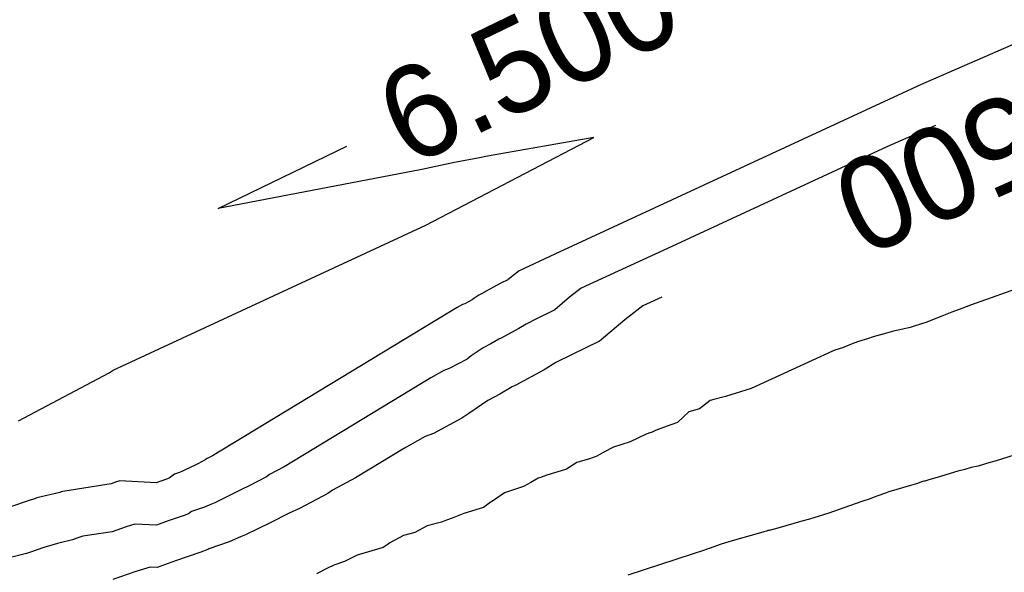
# Model space of a CAD drawing. Extents: x 158343 to 162498, y 431347 to 434500.
# Tile 209 of 248: x 159590 to 159609, y 434175 to 434186. Entities that reach past the tile are written whole.
import ezdxf

# ---------------------------------------------------------------- set-up
doc = ezdxf.new("R2010")
doc.units = 0
doc.header["$LTSCALE"] = 10
doc.header["$MEASUREMENT"] = 0
doc.layers.add('000_arcering', color=8, linetype='CONTINUOUS')
doc.layers.add('def. con-hoogtelijn (index)', color=8, linetype='CONTINUOUS')
doc.styles.add('Style-WORKING', font='WORKING.shx')

# ---------------------------------------------------------------- blocks, each defined once
blk = doc.blocks.new('bestaande hoogtelijnen')
at = {"layer": 'def. con-hoogtelijn (index)'}
for p, q in [((-58.318, 119.04), (-60.214, 118.208)), ((-58.318, 119.04), (-60.214, 118.208)), ((-60.214, 118.208), (-67.3, 114.926)), ((-60.214, 118.208), (-67.3, 114.926)), ((-59.921, 117.422), (-60.864, 117.007)), ((-59.921, 117.422), (-60.864, 117.007)), ((-59.921, 117.422), (-60.864, 117.007)), ((-69.794, 115.488), (-66.539, 117.193)), ((-69.794, 115.488), (-66.539, 117.193)), ((-66.539, 117.193), (-68.602, 116.828)), ((-66.539, 117.193), (-68.602, 116.828)), ((-73.82, 115.815), (-71.329, 117.021)), ((-73.82, 115.815), (-71.329, 117.021)), ((-60.864, 117.007), (-65.116, 115.038)), ((-60.864, 117.007), (-65.116, 115.038)), ((-60.864, 117.007), (-65.116, 115.038)), ((-68.757, 116.797), (-69.238, 116.703)), ((-68.757, 116.797), (-69.238, 116.703)), ((-68.602, 116.828), (-68.757, 116.797)), ((-68.602, 116.828), (-68.757, 116.797)), ((-69.875, 116.571), (-73.82, 115.815)), ((-69.875, 116.571), (-73.82, 115.815)), ((-69.238, 116.703), (-69.875, 116.571)), ((-69.238, 116.703), (-69.875, 116.571)), ((-75.853, 112.682), (-69.794, 115.488)), ((-75.853, 112.682), (-69.794, 115.488)), ((-55.364, 115.322), (-59.243, 113.94)), ((-55.364, 115.322), (-59.243, 113.94)), ((-55.364, 115.322), (-59.243, 113.94)), ((-65.116, 115.038), (-66.79, 114.269)), ((-65.116, 115.038), (-66.79, 114.269)), ((-65.116, 115.038), (-66.79, 114.269)), ((-67.3, 114.926), (-67.989, 114.609)), ((-67.3, 114.926), (-67.989, 114.609)), ((-68.198, 114.437), (-68.208, 114.431)), ((-68.198, 114.437), (-68.208, 114.431)), ((-68.08, 114.538), (-68.198, 114.437)), ((-68.08, 114.538), (-68.198, 114.437)), ((-67.989, 114.609), (-68.08, 114.538)), ((-67.989, 114.609), (-68.08, 114.538)), ((-68.485, 114.287), (-68.627, 114.21)), ((-68.485, 114.287), (-68.627, 114.21)), ((-68.427, 114.323), (-68.485, 114.287)), ((-68.427, 114.323), (-68.485, 114.287)), ((-68.344, 114.365), (-68.427, 114.323)), ((-68.344, 114.365), (-68.427, 114.323)), ((-68.208, 114.431), (-68.344, 114.365)), ((-68.208, 114.431), (-68.344, 114.365)), ((-66.79, 114.269), (-67.011, 114.097)), ((-66.79, 114.269), (-67.011, 114.097)), ((-66.79, 114.269), (-67.011, 114.097)), ((-68.864, 114.069), (-68.898, 114.044)), ((-68.864, 114.069), (-68.898, 114.044)), ((-68.768, 114.133), (-68.864, 114.069)), ((-68.768, 114.133), (-68.864, 114.069)), ((-68.708, 114.166), (-68.768, 114.133)), ((-68.708, 114.166), (-68.768, 114.133)), ((-68.645, 114.202), (-68.708, 114.166)), ((-68.645, 114.202), (-68.708, 114.166)), ((-68.627, 114.21), (-68.645, 114.202)), ((-68.627, 114.21), (-68.645, 114.202)), ((-67.011, 114.097), (-67.298, 113.852)), ((-67.011, 114.097), (-67.298, 113.852)), ((-67.011, 114.097), (-67.298, 113.852)), ((-65.227, 114.096), (-65.591, 113.928)), ((-65.227, 114.096), (-65.591, 113.928)), ((-69.186, 113.894), (-73.929, 111.022)), ((-69.186, 113.894), (-73.929, 111.022)), ((-69.083, 113.952), (-69.186, 113.894)), ((-69.083, 113.952), (-69.186, 113.894)), ((-69.041, 113.968), (-69.083, 113.952)), ((-69.041, 113.968), (-69.083, 113.952)), ((-68.898, 114.044), (-69.041, 113.968)), ((-68.898, 114.044), (-69.041, 113.968)), ((-65.591, 113.928), (-65.943, 113.656)), ((-65.591, 113.928), (-65.943, 113.656)), ((-59.416, 113.879), (-59.61, 113.806)), ((-59.416, 113.879), (-59.61, 113.806)), ((-59.416, 113.879), (-59.61, 113.806)), ((-59.243, 113.94), (-59.416, 113.879)), ((-59.243, 113.94), (-59.416, 113.879)), ((-59.243, 113.94), (-59.416, 113.879)), ((-67.653, 113.676), (-67.853, 113.575)), ((-67.653, 113.676), (-67.853, 113.575)), ((-67.653, 113.676), (-67.853, 113.575)), ((-67.321, 113.836), (-67.653, 113.676)), ((-67.321, 113.836), (-67.653, 113.676)), ((-67.321, 113.836), (-67.653, 113.676)), ((-67.298, 113.852), (-67.321, 113.836)), ((-67.298, 113.852), (-67.321, 113.836)), ((-67.298, 113.852), (-67.321, 113.836)), ((-59.916, 113.683), (-60.092, 113.612)), ((-59.916, 113.683), (-60.092, 113.612)), ((-59.916, 113.683), (-60.092, 113.612)), ((-59.799, 113.729), (-59.916, 113.683)), ((-59.799, 113.729), (-59.916, 113.683)), ((-59.799, 113.729), (-59.916, 113.683)), ((-59.61, 113.806), (-59.799, 113.729)), ((-59.61, 113.806), (-59.799, 113.729)), ((-59.61, 113.806), (-59.799, 113.729)), ((-67.995, 113.487), (-68.339, 113.299)), ((-67.995, 113.487), (-68.339, 113.299)), ((-67.995, 113.487), (-68.339, 113.299)), ((-67.853, 113.575), (-67.995, 113.487)), ((-67.853, 113.575), (-67.995, 113.487)), ((-67.853, 113.575), (-67.995, 113.487)), ((-65.943, 113.656), (-66.397, 113.267)), ((-65.943, 113.656), (-66.397, 113.267)), ((-60.416, 113.51), (-60.554, 113.475)), ((-60.416, 113.51), (-60.554, 113.475)), ((-60.416, 113.51), (-60.554, 113.475)), ((-60.339, 113.536), (-60.416, 113.51)), ((-60.339, 113.536), (-60.416, 113.51)), ((-60.339, 113.536), (-60.416, 113.51)), ((-60.092, 113.612), (-60.339, 113.536)), ((-60.092, 113.612), (-60.339, 113.536)), ((-60.092, 113.612), (-60.339, 113.536)), ((-68.339, 113.299), (-68.384, 113.281)), ((-68.339, 113.299), (-68.384, 113.281)), ((-68.339, 113.299), (-68.384, 113.281)), ((-61.13, 113.326), (-61.239, 113.289)), ((-61.13, 113.326), (-61.239, 113.289)), ((-61.13, 113.326), (-61.239, 113.289)), ((-60.916, 113.384), (-61.13, 113.326)), ((-60.916, 113.384), (-61.13, 113.326)), ((-60.916, 113.384), (-61.13, 113.326)), ((-60.739, 113.436), (-60.916, 113.384)), ((-60.739, 113.436), (-60.916, 113.384)), ((-60.739, 113.436), (-60.916, 113.384)), ((-60.554, 113.475), (-60.739, 113.436)), ((-60.554, 113.475), (-60.739, 113.436)), ((-60.554, 113.475), (-60.739, 113.436)), ((-68.683, 113.112), (-68.915, 112.956)), ((-68.683, 113.112), (-68.915, 112.956)), ((-68.683, 113.112), (-68.915, 112.956)), ((-68.536, 113.193), (-68.683, 113.112)), ((-68.536, 113.193), (-68.683, 113.112)), ((-68.536, 113.193), (-68.683, 113.112)), ((-68.384, 113.281), (-68.536, 113.193)), ((-68.384, 113.281), (-68.536, 113.193)), ((-68.384, 113.281), (-68.536, 113.193)), ((-66.435, 113.241), (-66.962, 112.987)), ((-66.435, 113.241), (-66.962, 112.987)), ((-66.397, 113.267), (-66.435, 113.241)), ((-66.397, 113.267), (-66.435, 113.241)), ((-61.727, 113.112), (-61.871, 113.068)), ((-61.727, 113.112), (-61.871, 113.068)), ((-61.727, 113.112), (-61.871, 113.068)), ((-61.507, 113.203), (-61.727, 113.112)), ((-61.507, 113.203), (-61.727, 113.112)), ((-61.507, 113.203), (-61.727, 113.112)), ((-61.416, 113.236), (-61.507, 113.203)), ((-61.416, 113.236), (-61.507, 113.203)), ((-61.416, 113.236), (-61.507, 113.203)), ((-61.239, 113.289), (-61.416, 113.236)), ((-61.239, 113.289), (-61.416, 113.236)), ((-61.239, 113.289), (-61.416, 113.236)), ((-68.915, 112.956), (-68.998, 112.896)), ((-68.915, 112.956), (-68.998, 112.896)), ((-68.915, 112.956), (-68.998, 112.896)), ((-66.962, 112.987), (-67.279, 112.827)), ((-66.962, 112.987), (-67.279, 112.827)), ((-61.916, 113.051), (-63.492, 112.327)), ((-61.916, 113.051), (-63.492, 112.327)), ((-61.916, 113.051), (-63.492, 112.327)), ((-61.871, 113.068), (-61.916, 113.051)), ((-61.871, 113.068), (-61.916, 113.051)), ((-61.871, 113.068), (-61.916, 113.051)), ((-68.998, 112.896), (-69.346, 112.712)), ((-68.998, 112.896), (-69.346, 112.712)), ((-68.998, 112.896), (-69.346, 112.712)), ((-67.279, 112.827), (-67.505, 112.687)), ((-67.279, 112.827), (-67.505, 112.687)), ((-77.684, 111.699), (-75.933, 112.632)), ((-77.684, 111.699), (-75.933, 112.632)), ((-75.933, 112.632), (-75.853, 112.682)), ((-75.933, 112.632), (-75.853, 112.682)), ((-69.697, 112.533), (-72.543, 110.809)), ((-69.697, 112.533), (-72.543, 110.809)), ((-69.697, 112.533), (-72.543, 110.809)), ((-69.446, 112.673), (-69.697, 112.533)), ((-69.446, 112.673), (-69.697, 112.533)), ((-69.446, 112.673), (-69.697, 112.533)), ((-69.346, 112.712), (-69.446, 112.673)), ((-69.346, 112.712), (-69.446, 112.673)), ((-69.346, 112.712), (-69.446, 112.673)), ((-67.505, 112.687), (-68.051, 112.389)), ((-67.505, 112.687), (-68.051, 112.389)), ((-68.123, 112.359), (-68.364, 112.219)), ((-68.123, 112.359), (-68.364, 112.219)), ((-68.051, 112.389), (-68.123, 112.359)), ((-68.051, 112.389), (-68.123, 112.359)), ((-68.364, 112.219), (-68.597, 112.091)), ((-68.364, 112.219), (-68.597, 112.091)), ((-63.992, 112.173), (-64.218, 112.114)), ((-63.992, 112.173), (-64.218, 112.114)), ((-63.992, 112.173), (-64.218, 112.114)), ((-63.492, 112.327), (-63.992, 112.173)), ((-63.492, 112.327), (-63.992, 112.173)), ((-63.492, 112.327), (-63.992, 112.173)), ((-68.597, 112.091), (-68.966, 111.844)), ((-68.597, 112.091), (-68.966, 111.844)), ((-64.289, 112.092), (-64.497, 111.93)), ((-64.289, 112.092), (-64.497, 111.93)), ((-64.289, 112.092), (-64.497, 111.93)), ((-64.218, 112.114), (-64.289, 112.092)), ((-64.218, 112.114), (-64.289, 112.092)), ((-64.218, 112.114), (-64.289, 112.092)), ((-68.966, 111.844), (-69.098, 111.748)), ((-68.966, 111.844), (-69.098, 111.748)), ((-64.7, 111.872), (-64.919, 111.664)), ((-64.7, 111.872), (-64.919, 111.664)), ((-64.7, 111.872), (-64.919, 111.664)), ((-64.497, 111.93), (-64.7, 111.872)), ((-64.497, 111.93), (-64.7, 111.872)), ((-64.497, 111.93), (-64.7, 111.872)), ((-69.098, 111.748), (-69.65, 111.457)), ((-69.098, 111.748), (-69.65, 111.457)), ((-65.03, 111.63), (-65.337, 111.519)), ((-65.03, 111.63), (-65.337, 111.519)), ((-65.03, 111.63), (-65.337, 111.519)), ((-64.919, 111.664), (-65.03, 111.63)), ((-64.919, 111.664), (-65.03, 111.63)), ((-64.919, 111.664), (-65.03, 111.63)), ((-69.81, 111.394), (-70.208, 111.171)), ((-69.81, 111.394), (-70.208, 111.171)), ((-69.65, 111.457), (-69.81, 111.394)), ((-69.65, 111.457), (-69.81, 111.394)), ((-65.529, 111.444), (-65.841, 111.294)), ((-65.529, 111.444), (-65.841, 111.294)), ((-65.529, 111.444), (-65.841, 111.294)), ((-65.492, 111.457), (-65.529, 111.444)), ((-65.492, 111.457), (-65.529, 111.444)), ((-65.492, 111.457), (-65.529, 111.444)), ((-65.474, 111.463), (-65.492, 111.457)), ((-65.474, 111.463), (-65.492, 111.457)), ((-65.474, 111.463), (-65.492, 111.457)), ((-65.41, 111.481), (-65.474, 111.463)), ((-65.41, 111.481), (-65.474, 111.463)), ((-65.41, 111.481), (-65.474, 111.463)), ((-65.337, 111.519), (-65.41, 111.481)), ((-65.337, 111.519), (-65.41, 111.481)), ((-65.337, 111.519), (-65.41, 111.481)), ((-57.264, 111.394), (-58.749, 110.927)), ((-57.264, 111.394), (-58.749, 110.927)), ((-65.841, 111.294), (-66.163, 111.19)), ((-65.841, 111.294), (-66.163, 111.19)), ((-65.841, 111.294), (-66.163, 111.19)), ((-73.929, 111.022), (-74.045, 110.96)), ((-73.929, 111.022), (-74.045, 110.96)), ((-70.208, 111.171), (-71.157, 110.597)), ((-70.208, 111.171), (-71.157, 110.597)), ((-66.485, 111.012), (-66.626, 110.961)), ((-66.485, 111.012), (-66.626, 110.961)), ((-66.485, 111.012), (-66.626, 110.961)), ((-66.351, 111.095), (-66.485, 111.012)), ((-66.351, 111.095), (-66.485, 111.012)), ((-66.351, 111.095), (-66.485, 111.012)), ((-66.163, 111.19), (-66.351, 111.095)), ((-66.163, 111.19), (-66.351, 111.095)), ((-66.163, 111.19), (-66.351, 111.095)), ((-74.264, 110.843), (-74.359, 110.795)), ((-74.264, 110.843), (-74.359, 110.795)), ((-74.212, 110.867), (-74.264, 110.843)), ((-74.212, 110.867), (-74.264, 110.843)), ((-74.069, 110.942), (-74.212, 110.867)), ((-74.069, 110.942), (-74.212, 110.867)), ((-74.045, 110.96), (-74.069, 110.942)), ((-74.045, 110.96), (-74.069, 110.942)), ((-66.868, 110.895), (-67.07, 110.761)), ((-66.868, 110.895), (-67.07, 110.761)), ((-66.868, 110.895), (-67.07, 110.761)), ((-66.626, 110.961), (-66.868, 110.895)), ((-66.626, 110.961), (-66.868, 110.895)), ((-66.626, 110.961), (-66.868, 110.895)), ((-59.095, 110.824), (-59.235, 110.795)), ((-59.095, 110.824), (-59.235, 110.795)), ((-58.992, 110.85), (-59.095, 110.824)), ((-58.992, 110.85), (-59.095, 110.824)), ((-58.935, 110.87), (-58.992, 110.85)), ((-58.935, 110.87), (-58.992, 110.85)), ((-58.749, 110.927), (-58.935, 110.87)), ((-58.749, 110.927), (-58.935, 110.87)), ((-74.666, 110.665), (-74.768, 110.59)), ((-74.666, 110.665), (-74.768, 110.59)), ((-74.565, 110.7), (-74.666, 110.665)), ((-74.565, 110.7), (-74.666, 110.665)), ((-74.507, 110.725), (-74.565, 110.7)), ((-74.507, 110.725), (-74.565, 110.7)), ((-74.482, 110.734), (-74.507, 110.725)), ((-74.482, 110.734), (-74.507, 110.725)), ((-74.359, 110.795), (-74.482, 110.734)), ((-74.359, 110.795), (-74.482, 110.734)), ((-72.824, 110.659), (-72.881, 110.616)), ((-72.824, 110.659), (-72.881, 110.616)), ((-72.824, 110.659), (-72.881, 110.616)), ((-72.543, 110.809), (-72.824, 110.659)), ((-72.543, 110.809), (-72.824, 110.659)), ((-72.543, 110.809), (-72.824, 110.659)), ((-67.455, 110.646), (-67.577, 110.604)), ((-67.455, 110.646), (-67.577, 110.604)), ((-67.455, 110.646), (-67.577, 110.604)), ((-67.093, 110.753), (-67.455, 110.646)), ((-67.093, 110.753), (-67.455, 110.646)), ((-67.093, 110.753), (-67.455, 110.646)), ((-67.07, 110.761), (-67.093, 110.753)), ((-67.07, 110.761), (-67.093, 110.753)), ((-67.07, 110.761), (-67.093, 110.753)), ((-59.49, 110.721), (-59.894, 110.598)), ((-59.49, 110.721), (-59.894, 110.598)), ((-59.358, 110.759), (-59.49, 110.721)), ((-59.358, 110.759), (-59.49, 110.721)), ((-59.235, 110.795), (-59.358, 110.759)), ((-59.235, 110.795), (-59.358, 110.759)), ((-75.889, 110.479), (-76.828, 110.331)), ((-75.889, 110.479), (-76.828, 110.331)), ((-75.788, 110.515), (-75.889, 110.479)), ((-75.788, 110.515), (-75.889, 110.479)), ((-75.726, 110.534), (-75.788, 110.515)), ((-75.726, 110.534), (-75.788, 110.515)), ((-75.022, 110.5), (-75.726, 110.534)), ((-75.022, 110.5), (-75.726, 110.534)), ((-74.93, 110.533), (-75.022, 110.5)), ((-74.93, 110.533), (-75.022, 110.5)), ((-74.803, 110.577), (-74.93, 110.533)), ((-74.803, 110.577), (-74.93, 110.533)), ((-74.768, 110.59), (-74.803, 110.577)), ((-74.768, 110.59), (-74.803, 110.577)), ((-73.229, 110.433), (-73.355, 110.375)), ((-73.229, 110.433), (-73.355, 110.375)), ((-73.229, 110.433), (-73.355, 110.375)), ((-72.881, 110.616), (-73.229, 110.433)), ((-72.881, 110.616), (-73.229, 110.433)), ((-72.881, 110.616), (-73.229, 110.433)), ((-71.157, 110.597), (-71.603, 110.358)), ((-71.157, 110.597), (-71.603, 110.358)), ((-67.763, 110.503), (-67.901, 110.427)), ((-67.763, 110.503), (-67.901, 110.427)), ((-67.763, 110.503), (-67.901, 110.427)), ((-67.62, 110.586), (-67.763, 110.503)), ((-67.62, 110.586), (-67.763, 110.503)), ((-67.62, 110.586), (-67.763, 110.503)), ((-67.577, 110.604), (-67.62, 110.586)), ((-67.577, 110.604), (-67.62, 110.586)), ((-67.577, 110.604), (-67.62, 110.586)), ((-60.407, 110.446), (-60.826, 110.321)), ((-60.407, 110.446), (-60.826, 110.321)), ((-60.275, 110.486), (-60.407, 110.446)), ((-60.275, 110.486), (-60.407, 110.446)), ((-60.193, 110.514), (-60.275, 110.486)), ((-60.193, 110.514), (-60.275, 110.486)), ((-60.152, 110.527), (-60.193, 110.514)), ((-60.152, 110.527), (-60.193, 110.514)), ((-60.131, 110.533), (-60.152, 110.527)), ((-60.131, 110.533), (-60.152, 110.527)), ((-60.054, 110.554), (-60.131, 110.533)), ((-60.054, 110.554), (-60.131, 110.533)), ((-59.894, 110.598), (-60.054, 110.554)), ((-59.894, 110.598), (-60.054, 110.554)), ((-76.888, 110.311), (-77.334, 110.205)), ((-76.888, 110.311), (-77.334, 110.205)), ((-76.858, 110.322), (-76.888, 110.311)), ((-76.858, 110.322), (-76.888, 110.311)), ((-76.828, 110.331), (-76.858, 110.322)), ((-76.828, 110.331), (-76.858, 110.322)), ((-73.585, 110.258), (-73.886, 110.111)), ((-73.585, 110.258), (-73.886, 110.111)), ((-73.585, 110.258), (-73.886, 110.111)), ((-73.355, 110.375), (-73.585, 110.258)), ((-73.355, 110.375), (-73.585, 110.258)), ((-73.355, 110.375), (-73.585, 110.258)), ((-71.694, 110.29), (-72.246, 109.998)), ((-71.694, 110.29), (-72.246, 109.998)), ((-71.603, 110.358), (-71.694, 110.29)), ((-71.603, 110.358), (-71.694, 110.29)), ((-68.269, 110.304), (-68.488, 110.157)), ((-68.269, 110.304), (-68.488, 110.157)), ((-68.269, 110.304), (-68.488, 110.157)), ((-67.901, 110.427), (-68.269, 110.304)), ((-67.901, 110.427), (-68.269, 110.304)), ((-67.901, 110.427), (-68.269, 110.304)), ((-61.06, 110.242), (-61.225, 110.174)), ((-61.06, 110.242), (-61.225, 110.174)), ((-60.895, 110.296), (-61.06, 110.242)), ((-60.895, 110.296), (-61.06, 110.242)), ((-60.826, 110.321), (-60.895, 110.296)), ((-60.826, 110.321), (-60.895, 110.296)), ((-77.44, 110.17), (-77.878, 110.023)), ((-77.44, 110.17), (-77.878, 110.023)), ((-77.373, 110.19), (-77.44, 110.17)), ((-77.373, 110.19), (-77.44, 110.17)), ((-77.334, 110.205), (-77.373, 110.19)), ((-77.334, 110.205), (-77.373, 110.19)), ((-73.946, 110.087), (-74.086, 110.028)), ((-73.946, 110.087), (-74.086, 110.028)), ((-73.946, 110.087), (-74.086, 110.028)), ((-73.886, 110.111), (-73.946, 110.087)), ((-73.886, 110.111), (-73.946, 110.087)), ((-73.886, 110.111), (-73.946, 110.087)), ((-68.578, 110.096), (-68.682, 110.019)), ((-68.578, 110.096), (-68.682, 110.019)), ((-68.578, 110.096), (-68.682, 110.019)), ((-68.57, 110.099), (-68.578, 110.096)), ((-68.57, 110.099), (-68.578, 110.096)), ((-68.57, 110.099), (-68.578, 110.096)), ((-68.566, 110.101), (-68.57, 110.099)), ((-68.566, 110.101), (-68.57, 110.099)), ((-68.566, 110.101), (-68.57, 110.099)), ((-68.488, 110.157), (-68.566, 110.101)), ((-68.488, 110.157), (-68.566, 110.101)), ((-68.488, 110.157), (-68.566, 110.101)), ((-61.367, 110.127), (-61.992, 109.911)), ((-61.367, 110.127), (-61.992, 109.911)), ((-61.333, 110.14), (-61.367, 110.127)), ((-61.333, 110.14), (-61.367, 110.127)), ((-61.225, 110.174), (-61.333, 110.14)), ((-61.225, 110.174), (-61.333, 110.14)), ((-74.479, 109.865), (-74.787, 109.759)), ((-74.479, 109.865), (-74.787, 109.759)), ((-74.479, 109.865), (-74.787, 109.759)), ((-74.393, 109.897), (-74.479, 109.865)), ((-74.393, 109.897), (-74.479, 109.865)), ((-74.393, 109.897), (-74.479, 109.865)), ((-74.332, 109.942), (-74.393, 109.897)), ((-74.332, 109.942), (-74.393, 109.897)), ((-74.332, 109.942), (-74.393, 109.897)), ((-74.086, 110.028), (-74.332, 109.942)), ((-74.086, 110.028), (-74.332, 109.942)), ((-74.086, 110.028), (-74.332, 109.942)), ((-72.446, 109.907), (-72.812, 109.721)), ((-72.446, 109.907), (-72.812, 109.721)), ((-72.246, 109.998), (-72.446, 109.907)), ((-72.246, 109.998), (-72.446, 109.907)), ((-69.06, 109.905), (-69.283, 109.81)), ((-69.06, 109.905), (-69.283, 109.81)), ((-69.06, 109.905), (-69.283, 109.81)), ((-68.682, 110.019), (-69.06, 109.905)), ((-68.682, 110.019), (-69.06, 109.905)), ((-68.682, 110.019), (-69.06, 109.905)), ((-61.992, 109.911), (-62.367, 109.796)), ((-61.992, 109.911), (-62.367, 109.796)), ((-75.433, 109.699), (-75.601, 109.648)), ((-75.433, 109.699), (-75.601, 109.648)), ((-75.433, 109.699), (-75.601, 109.648)), ((-75.01, 109.679), (-75.433, 109.699)), ((-75.01, 109.679), (-75.433, 109.699)), ((-75.01, 109.679), (-75.433, 109.699)), ((-74.787, 109.759), (-75.01, 109.679)), ((-74.787, 109.759), (-75.01, 109.679)), ((-74.787, 109.759), (-75.01, 109.679)), ((-72.812, 109.721), (-73.29, 109.487)), ((-72.812, 109.721), (-73.29, 109.487)), ((-69.492, 109.734), (-69.771, 109.666)), ((-69.492, 109.734), (-69.771, 109.666)), ((-69.492, 109.734), (-69.771, 109.666)), ((-69.397, 109.772), (-69.492, 109.734)), ((-69.397, 109.772), (-69.492, 109.734)), ((-69.397, 109.772), (-69.492, 109.734)), ((-69.283, 109.81), (-69.397, 109.772)), ((-69.283, 109.81), (-69.397, 109.772)), ((-69.283, 109.81), (-69.397, 109.772)), ((-62.515, 109.755), (-62.978, 109.622)), ((-62.515, 109.755), (-62.978, 109.622)), ((-62.367, 109.796), (-62.515, 109.755)), ((-62.367, 109.796), (-62.515, 109.755)), ((-75.874, 109.551), (-76.437, 109.463)), ((-75.874, 109.551), (-76.437, 109.463)), ((-75.874, 109.551), (-76.437, 109.463)), ((-75.601, 109.648), (-75.874, 109.551)), ((-75.601, 109.648), (-75.874, 109.551)), ((-75.601, 109.648), (-75.874, 109.551)), ((-73.29, 109.487), (-73.385, 109.45)), ((-73.29, 109.487), (-73.385, 109.45)), ((-70.228, 109.478), (-70.492, 109.336)), ((-70.228, 109.478), (-70.492, 109.336)), ((-70.228, 109.478), (-70.492, 109.336)), ((-70.007, 109.534), (-70.228, 109.478)), ((-70.007, 109.534), (-70.228, 109.478)), ((-70.007, 109.534), (-70.228, 109.478)), ((-69.771, 109.666), (-70.007, 109.534)), ((-69.771, 109.666), (-70.007, 109.534)), ((-69.771, 109.666), (-70.007, 109.534)), ((-63.402, 109.503), (-63.862, 109.373)), ((-63.402, 109.503), (-63.862, 109.373)), ((-63.249, 109.546), (-63.402, 109.503)), ((-63.249, 109.546), (-63.402, 109.503)), ((-63.196, 109.563), (-63.249, 109.546)), ((-63.196, 109.563), (-63.249, 109.546)), ((-63.169, 109.571), (-63.196, 109.563)), ((-63.169, 109.571), (-63.196, 109.563)), ((-63.147, 109.577), (-63.169, 109.571)), ((-63.147, 109.577), (-63.169, 109.571)), ((-62.978, 109.622), (-63.147, 109.577)), ((-62.978, 109.622), (-63.147, 109.577)), ((-76.931, 109.321), (-77.194, 109.242)), ((-76.931, 109.321), (-77.194, 109.242)), ((-76.931, 109.321), (-77.194, 109.242)), ((-76.907, 109.33), (-76.931, 109.321)), ((-76.907, 109.33), (-76.931, 109.321)), ((-76.907, 109.33), (-76.931, 109.321)), ((-76.64, 109.394), (-76.907, 109.33)), ((-76.64, 109.394), (-76.907, 109.33)), ((-76.64, 109.394), (-76.907, 109.33)), ((-76.54, 109.429), (-76.64, 109.394)), ((-76.54, 109.429), (-76.64, 109.394)), ((-76.54, 109.429), (-76.64, 109.394)), ((-76.437, 109.463), (-76.54, 109.429)), ((-76.437, 109.463), (-76.54, 109.429)), ((-76.437, 109.463), (-76.54, 109.429)), ((-73.607, 109.355), (-73.997, 109.219)), ((-73.607, 109.355), (-73.997, 109.219)), ((-73.385, 109.45), (-73.607, 109.355)), ((-73.385, 109.45), (-73.607, 109.355)), ((-70.546, 109.296), (-70.623, 109.242)), ((-70.546, 109.296), (-70.623, 109.242)), ((-70.546, 109.296), (-70.623, 109.242)), ((-70.492, 109.336), (-70.546, 109.296)), ((-70.492, 109.336), (-70.546, 109.296)), ((-70.492, 109.336), (-70.546, 109.296)), ((-64.075, 109.307), (-64.305, 109.223)), ((-64.075, 109.307), (-64.305, 109.223)), ((-63.945, 109.347), (-64.075, 109.307)), ((-63.945, 109.347), (-64.075, 109.307)), ((-63.862, 109.373), (-63.945, 109.347)), ((-63.862, 109.373), (-63.945, 109.347)), ((-77.533, 109.131), (-77.817, 109.056)), ((-77.533, 109.131), (-77.817, 109.056)), ((-77.533, 109.131), (-77.817, 109.056)), ((-77.457, 109.155), (-77.533, 109.131)), ((-77.457, 109.155), (-77.533, 109.131)), ((-77.457, 109.155), (-77.533, 109.131)), ((-77.194, 109.242), (-77.457, 109.155)), ((-77.194, 109.242), (-77.457, 109.155)), ((-77.194, 109.242), (-77.457, 109.155)), ((-74.154, 109.154), (-74.643, 108.985)), ((-74.154, 109.154), (-74.643, 108.985)), ((-74.018, 109.204), (-74.154, 109.154)), ((-74.018, 109.204), (-74.154, 109.154)), ((-73.997, 109.219), (-74.018, 109.204)), ((-73.997, 109.219), (-74.018, 109.204)), ((-70.623, 109.242), (-71.123, 109.094)), ((-70.623, 109.242), (-71.123, 109.094)), ((-70.623, 109.242), (-71.123, 109.094)), ((-64.636, 109.118), (-65.886, 108.709)), ((-64.636, 109.118), (-65.886, 108.709)), ((-64.395, 109.196), (-64.636, 109.118)), ((-64.395, 109.196), (-64.636, 109.118)), ((-64.367, 109.205), (-64.395, 109.196)), ((-64.367, 109.205), (-64.395, 109.196)), ((-64.353, 109.21), (-64.367, 109.205)), ((-64.353, 109.21), (-64.367, 109.205)), ((-64.305, 109.223), (-64.353, 109.21)), ((-64.305, 109.223), (-64.353, 109.21)), ((-74.643, 108.985), (-74.998, 108.858)), ((-74.643, 108.985), (-74.998, 108.858)), ((-71.373, 108.975), (-71.581, 108.9)), ((-71.373, 108.975), (-71.581, 108.9)), ((-71.373, 108.975), (-71.581, 108.9)), ((-71.123, 109.094), (-71.373, 108.975)), ((-71.123, 109.094), (-71.373, 108.975)), ((-71.123, 109.094), (-71.373, 108.975)), ((-75.414, 108.781), (-75.859, 108.623)), ((-75.414, 108.781), (-75.859, 108.623)), ((-75.139, 108.865), (-75.414, 108.781)), ((-75.139, 108.865), (-75.414, 108.781)), ((-74.998, 108.858), (-75.139, 108.865)), ((-74.998, 108.858), (-75.139, 108.865)), ((-71.7, 108.846), (-71.917, 108.736)), ((-71.7, 108.846), (-71.917, 108.736)), ((-71.7, 108.846), (-71.917, 108.736)), ((-71.581, 108.9), (-71.7, 108.846)), ((-71.581, 108.9), (-71.7, 108.846)), ((-71.581, 108.9), (-71.7, 108.846))]:
    blk.add_line(p, q, dxfattribs=at)
at = {"layer": 'def. con-hoogtelijn (index)', "style": 'Style-WORKING'}
for s, rotation, p in [('6.500', 25.8468, (-70.127, 116.603)), ('6.500', 25.8468, (-70.127, 116.603)), ('7.500', 204.0941, (-56.557, 118.959)), ('7.500', 204.0941, (-56.557, 118.959))]:
    blk.add_text(s, height=1.8, rotation=rotation, dxfattribs=at).set_placement(p)

msp = doc.modelspace()

# ---------------------------------------------------------------- block references
at = {"layer": '000_arcering'}
msp.add_blockref('bestaande hoogtelijnen', (159667.804, 434066.432), dxfattribs=at)

doc.saveas('drawing.dxf')
